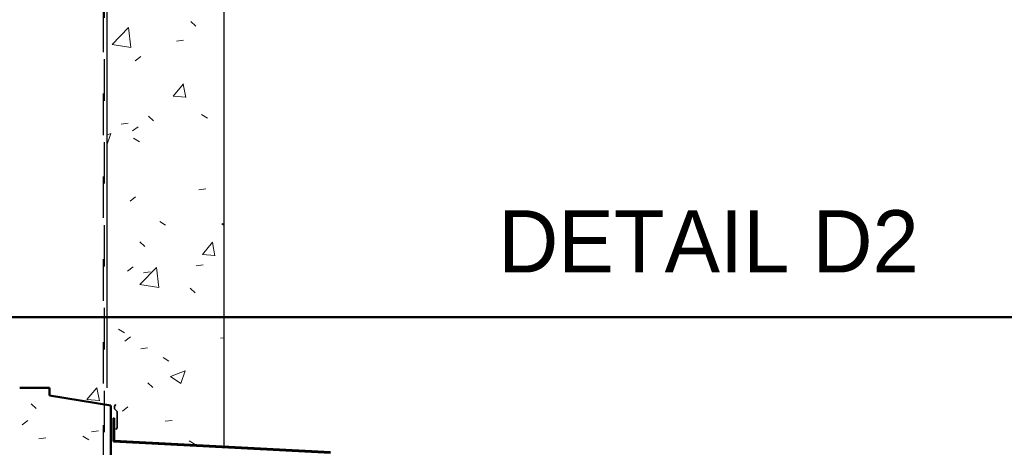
# Model space of a CAD drawing. Header units: metres. Extents: x -9.3 to 14.7, y 2.6 to 9.4.
# Tile 14 of 21: x 5.5 to 7.9, y 4.6 to 5.7. Entities that reach past the tile are written whole.
import ezdxf

# ---------------------------------------------------------------- set-up
doc = ezdxf.new("R2010")
doc.units = ezdxf.units.M
doc.linetypes.add('Tiret', pattern=[0.00635, 0.003175, -0.003175])
for name, color, linetype, lineweight in [('A-DETL', 90, 'Continuous', 18), ('A-DETL-MEDM', 33, 'Continuous', 50), ('A-WALL', 113, 'Continuous', 25), ('A-WALL-HDLN', 110, 'Tiret', 25), ('A-WALL-PATT', 111, 'Continuous', 25), ('G-ANNO-TEXT', 231, 'Continuous', 9), ('S-BEAM', 12, 'Continuous', 18)]:
    doc.layers.add(name, color=color, linetype=linetype, lineweight=lineweight)
doc.styles.add('Bodoni MT_B_I', font='BOD_BI.TTF', dxfattribs={"height": 0.15})

msp = doc.modelspace()

# ---------------------------------------------------------------- hatches: boundary and pattern name
at = {"layer": 'A-WALL-PATT', "lineweight": 18}
h = msp.add_hatch(dxfattribs=at)
h.set_pattern_fill('FP_6', color=256, style=0, pattern_type=2)
h.set_pattern_definition([(50.001, (0.03023, 4.125), (0.364359, -0.031878), [0.0381, -0.4191]), (355, (0.03023, 4.125), (-0.070485, 0.382117), [0.03048, -0.33527]), (100.451, (0.0606, 4.122), (0.293874, 0.350237), [0.03238, -0.35618]), (46.185, (0.03023, 4.227), (0.54214, -0.084082), [0.05715, -0.62864]), (96.635, (0.0754, 4.22), (0.474804, 0.494845), [0.04857, -0.53427]), (351.184, (0.03023, 4.227), (0.4748, 0.494848), [0.04572, -0.50291]), (21, (0.08103, 4.201), (0.303217, -0.204532), [0.0381, -0.41909]), (325.999, (0.08103, 4.201), (0.1236, 0.368374), [0.03048, -0.33528]), (71.452, (0.1063, 4.184), (0.42682, 0.16385), [0.03238, -0.35618]), (37.501, (0.03023, 4.125), (0.0061777, 0.1691083), [0.01676, -0.31445, 0.01676, -0.32359, -0.33655]), (37.501, (0.03023, 4.125), (0.0061777, 0.1691083), [-0.67157, 0.01676, -0.31978]), (7.5, (0.03023, 4.125), (0.1336414, 0.200358), [0.01676, -0.17729, 0.01676, -0.30683, -0.12827]), (7.5, (0.03023, 4.125), (0.1336414, 0.200358), [-0.51764, 0.01676, -0.1115]), (327.499, (-0.08305, 4.125), (0.271173, -0.01146), [0.01676, -0.11023, 0.01676, -0.37947, -0.52577]), (327.499, (-0.08305, 4.125), (0.271173, -0.01146), [-0.52323, 0.01676, -0.50901]), (317.499, (-0.13385, 4.125), (0.296251, 0.050852), [0.01676, -0.14833, 0.01676, -0.24638, -0.37338]), (317.499, (-0.13385, 4.125), (0.296251, 0.050852), [-0.42824, 0.01676, -0.35661])])
h.paths.add_polyline_path([(5.72134, 3.4), (5.99505, 3.4), (5.99505, 4.58004), (5.98816, 4.57977), (5.98816, 4.42004), (5.90303, 4.42004), (5.90303, 4.64004), (5.99505, 4.64004), (5.99463, 4.64626), (5.72777, 4.66009), (5.72777, 4.7163), (5.72977, 4.7163), (5.72977, 4.66198), (5.99505, 4.64824), (5.99505, 6.0756), (5.9597, 6.0756), (5.9597, 6.22828), (5.72134, 6.31621), (5.72134, 5.76), (5.71212, 5.76), (5.71212, 4.79), (5.72134, 4.79), (5.72134, 4.64004), (5.79931, 4.64004), (5.79931, 4.42004), (5.72134, 4.42004), (5.72134, 3.55804)])
h.paths.add_polyline_path([(5.99156, 6.2756), (5.99505, 6.2756), (5.99505, 6.27995), (5.97536, 6.28034), (5.9734, 6.28232), (5.97305, 6.28395), (5.97305, 6.31873), (5.70562, 6.41671), (5.70562, 6.38275), (5.72134, 6.38275), (5.72134, 6.3695), (5.97588, 6.2756), (5.99125, 6.2756)])
h.paths.add_polyline_path([(5.99505, 6.28195), (5.99505, 6.31067), (5.99078, 6.31224), (5.99125, 6.28271), (5.9922, 6.28206), (5.99278, 6.28195)])
h = msp.add_hatch(dxfattribs=at)
h.set_pattern_fill('FP_2', color=256, style=0, pattern_type=2)
h.set_pattern_definition([(50, (0.0451, 4.125), (0.364365, -0.031877), [0.0381, -0.4191]), (355, (0.0451, 4.125), (-0.070485, 0.382117), [0.03048, -0.33528]), (100.451, (0.07547, 4.122), (0.293886, 0.35023), [0.03238, -0.35618]), (46.184, (0.0451, 4.227), (0.54216, -0.084084), [0.05715, -0.62865]), (96.636, (0.0903, 4.22), (0.474805, 0.494854), [0.04857, -0.53427]), (351.184, (0.0451, 4.227), (0.47481, 0.494846), [0.04572, -0.50292]), (21, (0.0959, 4.201), (0.303226, -0.204528), [0.0381, -0.4191]), (326, (0.0959, 4.201), (0.123607, 0.368379), [0.03048, -0.33528]), (71.451, (0.12117, 4.184), (0.426833, 0.163839), [0.03238, -0.35618]), (37.5, (0.0451, 4.125), (0.0061807, 0.1691082), [0.01676, -0.31445, 0.01676, -0.3236, -0.33655]), (37.5, (0.0451, 4.125), (0.0061807, 0.1691082), [-0.67158, 0.01676, -0.31979]), (7.5, (0.0451, 4.125), (0.1336414, 0.200358), [0.01676, -0.17729, 0.01676, -0.30683, -0.12827]), (7.5, (0.0451, 4.125), (0.1336414, 0.200358), [-0.51765, 0.01676, -0.11151]), (327.5, (-0.06818, 4.125), (0.2711816, -0.0114606), [0.01676, -0.11024, 0.01676, -0.37948, -0.52578]), (327.5, (-0.06818, 4.125), (0.2711816, -0.0114606), [-0.52324, 0.01676, -0.50902]), (317.5, (-0.11898, 4.125), (0.296258, 0.050851), [0.01676, -0.14834, 0.01676, -0.24638, -0.37338]), (317.5, (-0.11898, 4.125), (0.296258, 0.050851), [-0.42824, 0.01676, -0.35662])])
h.paths.add_polyline_path([(5.72134, 3.4), (5.72134, 4.79), (5.50133, 4.79), (5.50133, 3.4)])
h.paths.add_polyline_path([(5.72134, 5.76), (5.72134, 6.38275), (5.50133, 6.38275), (5.50133, 5.76)])

# ---------------------------------------------------------------- linework, layer by layer
at = {"layer": 'A-DETL', "lineweight": 35}
for p, q in [((5.73355, 4.7494), (5.73068, 4.7453)), ((5.73068, 4.7453), (5.73068, 4.7393)), ((5.73068, 4.7393), (5.73704, 4.73294)), ((5.73704, 4.73294), (5.73704, 4.69294)), ((5.73704, 4.69294), (5.73351, 4.6894))]:
    msp.add_line(p, q, dxfattribs=at)
at = {"layer": 'A-DETL-MEDM'}
for p, q in [((5.18645, 4.96025), (8.22334, 4.96025)), ((5.50242, 4.79), (5.57342, 4.79)), ((5.57342, 4.79), (5.57342, 4.771)), ((5.57342, 4.771), (5.72134, 4.747)), ((5.72134, 3.4), (5.72134, 4.747))]:
    msp.add_line(p, q, dxfattribs=at)
at = {"layer": 'A-WALL'}
for p, q in [((5.99505, 4.64824), (5.99505, 6.0756)), ((5.71212, 5.76), (5.71212, 4.79))]:
    msp.add_line(p, q, dxfattribs=at)
at = {"layer": 'A-WALL-HDLN'}
for p, q in [((5.70412, 3.4), (5.70412, 6.3827)), ((5.70562, 6.3827), (5.70562, 3.4)), ((5.99505, 4.64629), (5.99505, 4.64819))]:
    msp.add_line(p, q, dxfattribs=at)
at = {"layer": 'S-BEAM', "lineweight": 50}
for p, q in [((5.72977, 4.7163), (5.72777, 4.7163)), ((5.72777, 4.7163), (5.72777, 4.66009)), ((5.72977, 4.66198), (5.72977, 4.7163)), ((5.72777, 4.66009), (6.25131, 4.63297)), ((6.252, 4.63493), (5.72977, 4.66198))]:
    msp.add_line(p, q, dxfattribs=at)

# ---------------------------------------------------------------- texts
at = {"layer": 'G-ANNO-TEXT', "color": 1, "insert": (6.65638, 5.2184), "char_height": 0.15, "width": 1.5232063, "attachment_point": 1, "style": 'Bodoni MT_B_I', "bg_fill": 3, "box_fill_scale": 1.25, "bg_fill_color": 256, "bg_fill_true_color": 13158600, "bg_fill_transparency": 0}
msp.add_mtext('DETAIL D2', dxfattribs=at)

doc.saveas('drawing.dxf')
